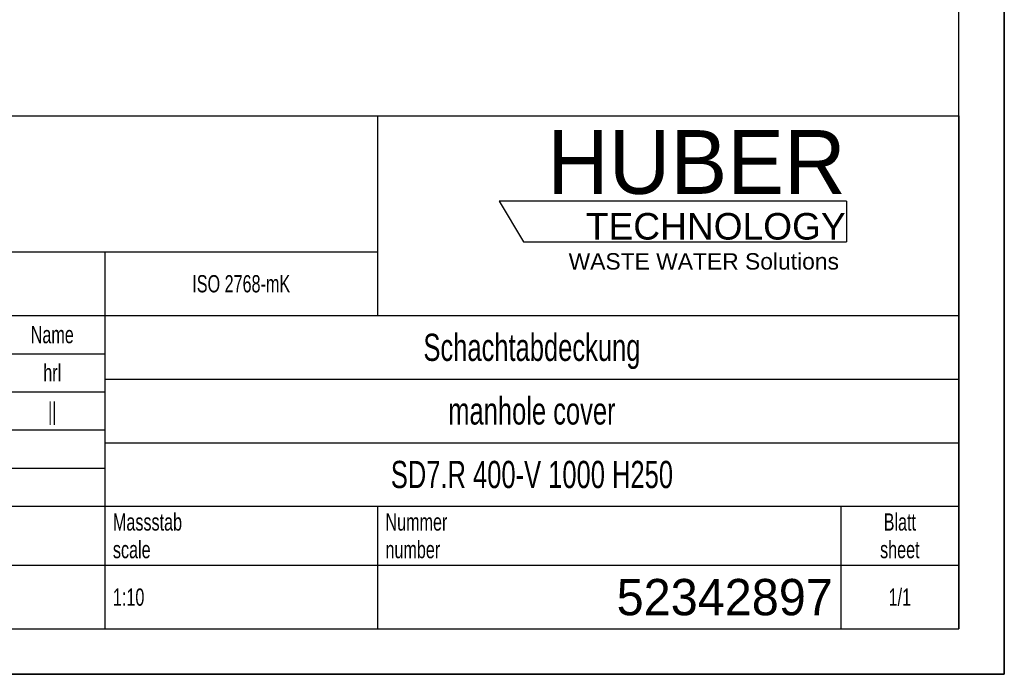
# Model space of a CAD drawing. Header units: millimetres. Extents: x 0 to 4200, y 0 to 2971.
# Tile 7 of 16: x 3116 to 4200, y 0 to 721. Entities that reach past the tile are written whole.
import ezdxf

# ---------------------------------------------------------------- set-up
doc = ezdxf.new("R2010")
doc.units = ezdxf.units.MM
doc.header["$LTSCALE"] = 231
doc.layers.get('0').update_dxf_attribs({"linetype": 'CONTINUOUS'})
doc.layers.add('053_NOTES', color=7, linetype='CONTINUOUS')
doc.layers.add('HUBER_Logo_BL2', color=7, linetype='CONTINUOUS')
doc.styles.get("Standard").update_dxf_attribs({"font": 'txt', "width": 0.7})
doc.styles.add('TEXTSTYLE_2', font='txt')
doc.styles.add('TEXTSTYLE_3', font='arial.ttf')
doc.styles.add('TEXTSTYLE_5', font='txt', dxfattribs={"width": 0.8})
doc.styles.add('TEXTSTYLE_6', font='txt')

# ---------------------------------------------------------------- blocks, each defined once
blk = doc.blocks.new('HUBER_LOGO_BL2', base_point=(3837.5, 503.7))
at = {"layer": 'HUBER_Logo_BL2', "color": 5, "linetype": 'Continuous'}
for p, q in [((4026.4, 521), (3643.9, 521)), ((3643.9, 521), (3670.9, 476)), ((4026.4, 521), (4026.4, 476)), ((3670.9, 476), (4026.4, 476))]:
    blk.add_line(p, q, dxfattribs=at)
at = {"layer": 'HUBER_Logo_BL2', "color": 2, "linetype": 'Continuous', "attachment_point": 3, "line_spacing_factor": 0.78}
for s, insert, char_height, width, style in [('HUBER\\P\\fArial;\\H29.25;TECHNOLOGY ', (4025.4, 599.1), 70.2, 387.672, 'TEXTSTYLE_2'), ('WASTE WATER Solutions', (4018, 463.6), 18, 297.033, 'TEXTSTYLE_3')]:
    blk.add_mtext(s, dxfattribs=dict(at, insert=insert, char_height=char_height, width=width, style=style))
blk = doc.blocks.new('*T12')
at = {"color": 3, "linetype": 'Continuous'}
for p, q in [((0, 0), (1840, 0)), ((0, 0), (0, -565)), ((1200, 0), (1200, -220)), ((1840, 0), (1840, -565)), ((0, -150), (1200, -150)), ((900, -150), (900, -565)), ((0, -220), (1840, -220)), ((80, -220), (80, -430)), ((270, -220), (270, -495)), ((385, -220), (385, -430)), ((470, -220), (470, -495)), ((627, -220), (627, -430)), ((784, -220), (784, -430)), ((0, -262), (900, -262)), ((900, -290), (1840, -290)), ((0, -304), (900, -304)), ((0, -346), (900, -346)), ((900, -360), (1840, -360)), ((470, -388), (900, -388)), ((0, -430), (1840, -430)), ((1200, -430), (1200, -565)), ((1710, -430), (1710, -565)), ((0, -495), (1840, -495)), ((0, -565), (1840, -565))]:
    blk.add_line(p, q, dxfattribs=at)
at = {"layer": '053_NOTES', "color": 2, "linetype": 'Continuous', "line_spacing_factor": 0.96}
for s, insert, char_height, width, attachment_point in [('Diese Zeichnung ist geistiges Eigentum der Fa. HUBER SE und damit urheberrechtlich \\Pgeschuetzt. Zuwiderhandlungen verpflichten zum Schadensersatz.\\PThis is a copyrighted drawing which is the intellectual property of HUBER SE.\\PAny contravening offender will be held liabel for payment of damages.', (8.75, -19.9), 19, 2214.8571, 1), ('Technische Aenderungen vorbehalten / Subject to change', (8.75, -175), 20, 1524.7619, 1), ('ISO 2768-mK', (1050, -175.5), 19, 332.9524, 2), ('Datum/Date', (635.75, -231.5), 19, 292.2381, 1), ('Name', (842, -231.5), 19, 126.6667, 2), ('Schachtabdeckung', (1370, -240), 30, 680, 2), ('Bear./Rev.', (478.75, -273.5), 19, 272.3333, 1), ('04.02.2025', (705.5, -273.5), 19, 286.8095, 2), ('hrl', (842, -273.5), 19, 77.8095, 2), ('Gepr./Appr.', (478.75, -315.5), 19, 299.4762, 1), ('||', (842, -315.5), 19, 50.6667, 2), ('manhole cover', (1370, -310), 30, 564.2857, 2), ('-', (40, -315.5), 19, 34.381, 2), ('-', (175, -315.5), 19, 34.381, 2), ('-', (327.5, -315.5), 19, 34.381, 2), ('-', (427.5, -315.5), 19, 34.381, 2), ('Norm. ', (478.75, -357.5), 19, 175.5238, 1), ('Revi-\\Psion', (8.75, -363.3), 19, 138.4286, 1), ('Aenderung\\PModification', (175, -363.3), 19, 303.0952, 2), ('Tag\\PDate', (327.5, -363.3), 19, 117.619, 2), ('Name', (427.5, -378.5), 19, 126.6667, 2), ('SD7.R 400-V 1000 H250', (1370, -380), 30, 977.1429, 2), ('Projekt\\Pproject', (8.75, -437.8), 19, 183.6667, 1), ('Massstab\\Pscale', (908.75, -437.8), 19, 224.381, 1), ('Nummer\\Pnumber', (1208.75, -437.8), 19, 186.381, 1), ('Blatt\\Psheet', (1775, -437.8), 19, 137.5238, 2), ('Simple Model', (685, -453), 19, 328.4286, 2), ('1:10', (908.75, -520.5), 19, 94.0952, 1), ('1/1', (1775, -520.5), 19, 79.619, 2)]:
    blk.add_mtext(s, dxfattribs=dict(at, insert=insert, char_height=char_height, width=width, attachment_point=attachment_point))
for s, insert, char_height, width, attachment_point, style in [('52342897', (1701.25, -510), 40, 593.3333, 3, 'TEXTSTYLE_6'), ('-', (8.75, -517.5), 25, 18.3333, 1, 'TEXTSTYLE_5')]:
    blk.add_mtext(s, dxfattribs=dict(at, insert=insert, char_height=char_height, width=width, attachment_point=attachment_point, style=style))

msp = doc.modelspace()

# ---------------------------------------------------------------- linework, layer by layer
at = {"color": 7, "linetype": 'Continuous'}
for p, q in [((4200, 0), (4200, 2970)), ((0, 0), (4200, 0))]:
    msp.add_line(p, q, dxfattribs=at)
at = {"color": 3, "linetype": 'Continuous'}
for p, q in [((4200, 2970), (4200, 0)), ((4200, 0), (0, 0))]:
    msp.add_line(p, q, dxfattribs=at)
at = {"color": 5, "linetype": 'Continuous'}
for p, q in [((4150, 50), (4150, 2920)), ((50, 50), (4150, 50))]:
    msp.add_line(p, q, dxfattribs=at)

# ---------------------------------------------------------------- block references
msp.add_blockref('*T12', (2310, 615))
at = {"layer": 'HUBER_Logo_BL2'}
msp.add_blockref('HUBER_LOGO_BL2', (3837.497, 503.742), dxfattribs=at)

doc.saveas('drawing.dxf')
